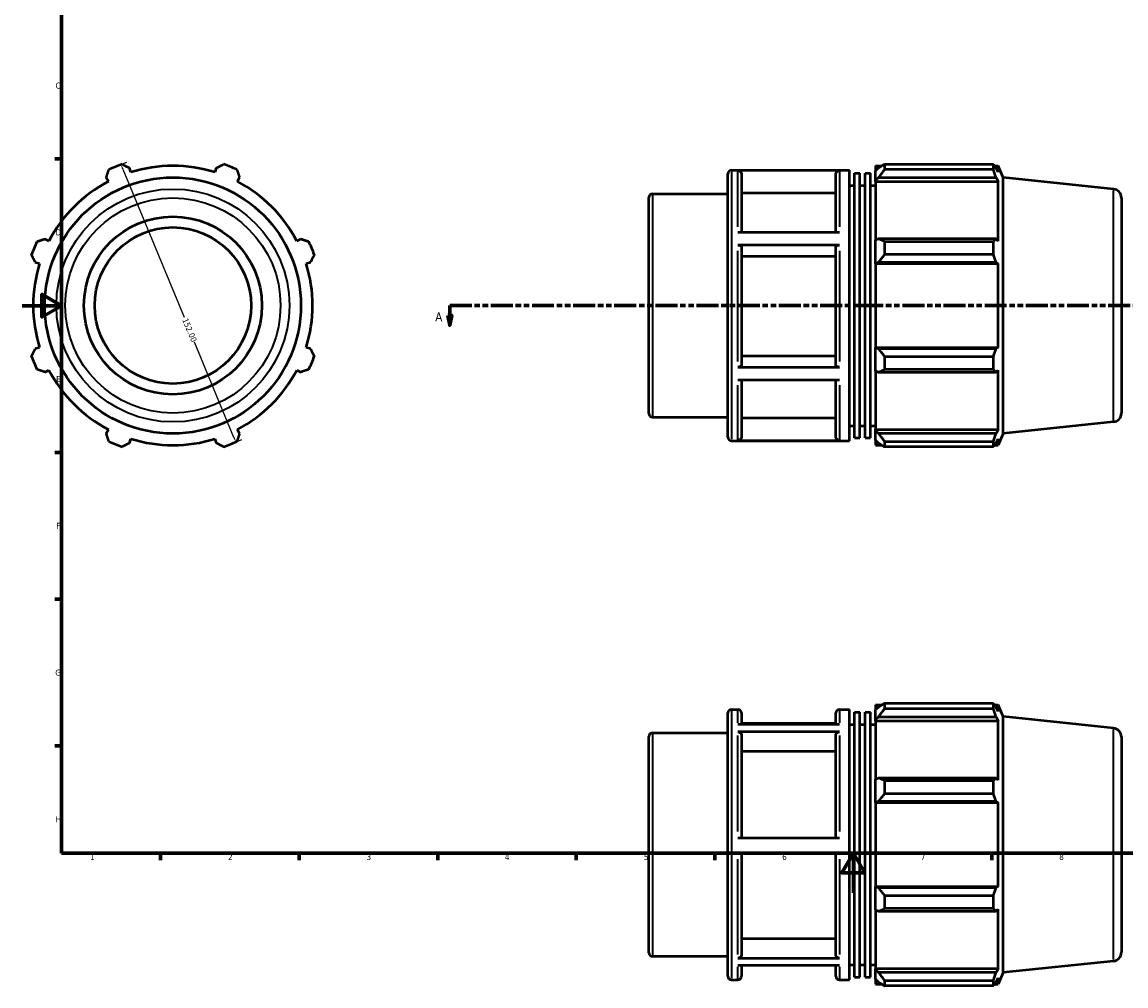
# Model space of a CAD drawing. Header units: millimetres. Extents: x 0 to 928, y -47 to 928.
# Tile 1 of 5: x 0 to 558, y -47 to 441. Entities that reach past the tile are written whole.
import ezdxf

# ---------------------------------------------------------------- set-up
doc = ezdxf.new("R2010")
doc.units = ezdxf.units.MM
doc.linetypes.add('DOUBLE_DASH_CHAIN', pattern=[1.2403, 0.6614, -0.0827, 0.1654, -0.0827, 0.1654, -0.0827])
for name, color, linetype, lineweight in [('Border (ANSI)', 7, 'Continuous', 70), ('Dimension (ANSI)', 7, 'Continuous', 25), ('Section Line (ANSI)', 7, 'DOUBLE_DASH_CHAIN', 70), ('Visible (ANSI)', 7, 'Continuous', 50), ('Visible Narrow (ANSI)', 7, 'Continuous', 35)]:
    doc.layers.add(name, color=color, linetype=linetype, lineweight=lineweight)
doc.styles.add('Label Text (ANSI)', font='tahoma.ttf')
doc.styles.add('Note Text (ANSI)', font='tahoma.ttf')
doc.dimstyles.new('Default - mm (ANSI)', dxfattribs={"dimtxt": 3.048, "dimasz": 2.5, "dimexe": 3.175, "dimexo": 1.6002, "dimgap": 0.8, "dimtad": 0, "dimtoh": 1, "dimrnd": 1e-08, "dimzin": 4, "dimdsep": 46, "dimtxsty": 'Note Text (ANSI)', "dimcen": 0.09, "dimdle": 10, "dimclrd": 256, "dimclre": 256, "dimclrt": 256, "dimadec": 1, "dimazin": 1, "dimtfac": 1, "dimtofl": 0, "dimtmove": 0, "dimatfit": 3, "dimfxl": 1, "dimtolj": 1, "dimtzin": 4, "dimlwd": -1, "dimlwe": -1, "dimarcsym": 0})

# ---------------------------------------------------------------- blocks, each defined once
blk = doc.blocks.new('Borders Default Border')
at = {"layer": 'Border (ANSI)'}
for p, q in [((20, 371.25), (16.55, 371.25)), ((20, 222.75), (16.55, 222.75)), ((20, 148.5), (16.55, 148.5)), ((20, 74.25), (16.55, 74.25)), ((70.08, 20), (70.08, 16.55)), ((140.17, 20), (140.17, 16.55)), ((210.25, 20), (210.25, 16.55)), ((280.33, 20), (280.33, 16.55)), ((350.42, 20), (350.42, 16.55)), ((490.58, 20), (490.58, 16.55))]:
    blk.add_line(p, q, dxfattribs=at)
at = {"layer": 'Border (ANSI)', "flags": 128}
for points in [[(20, 20), (20, 574), (821, 574), (821, 20), (20, 20)], [(0, 297), (20, 297), (10, 302.77), (10, 291.23), (20, 297)], [(420.5, 0), (420.5, 20), (414.73, 10), (426.27, 10), (420.5, 20)]]:
    blk.add_lwpolyline(points, dxfattribs=at)
at = {"layer": 'Border (ANSI)', "char_height": 3.05, "attachment_point": 7, "style": 'Note Text (ANSI)'}
for s, insert in [('C', (16.95, 406.8)), ('D', (16.96, 332.6)), ('E', (17.21, 258.35)), ('F', (17.29, 184.1)), ('G', (16.81, 109.79)), ('H', (16.97, 35.6)), ('1', (34.35, 16.55)), ('2', (104.2, 16.55)), ('3', (174.26, 16.49)), ('4', (244.23, 16.55)), ('5', (314.48, 16.49)), ('6', (384.49, 16.49)), ('7', (454.6, 16.55)), ('8', (524.63, 16.48))]:
    blk.add_mtext(s, dxfattribs=dict(at, insert=insert))
blk = doc.blocks.new('2dTransSection0')
at = {"layer": 'Section Line (ANSI)', "linetype": 'DOUBLE_DASH_CHAIN', "ltscale": 16.783997}
blk.add_line((216.3, 297.11), (664.67, 297.11), dxfattribs=at)
at = {"layer": 'Section Line (ANSI)', "linetype": 'Continuous'}
for p, q in [((216.3, 297.11), (227.51, 297.11)), ((216.3, 297.11), (216.3, 292.11)), ((653.46, 297.11), (664.67, 297.11)), ((664.67, 297.11), (664.67, 292.11)), ((215.3, 292.11), (216.3, 287.11)), ((217.3, 292.11), (215.3, 292.11)), ((216.3, 292.11), (216.3, 287.11)), ((216.3, 287.11), (217.3, 292.11)), ((663.67, 292.11), (664.67, 287.11)), ((665.67, 292.11), (663.67, 292.11)), ((664.67, 292.11), (664.67, 287.11)), ((664.67, 287.11), (665.67, 292.11))]:
    blk.add_line(p, q, dxfattribs=at)
at = {"layer": 'Section Line (ANSI)', "linetype": 'Continuous', "flags": 128}
for points in [[(215.3, 292.11), (216.3, 287.11), (217.3, 292.11), (215.3, 292.11)], [(663.67, 292.11), (664.67, 287.11), (665.67, 292.11), (663.67, 292.11)]]:
    blk.add_lwpolyline(points, dxfattribs=at)
at = {"layer": 'Section Line (ANSI)'}
for points in [[(215.3, 292.11), (216.3, 287.11), (217.3, 292.11), (215.3, 292.11)], [(663.67, 292.11), (664.67, 287.11), (665.67, 292.11), (663.67, 292.11)]]:
    blk.add_solid(points, dxfattribs=at)
at = {"layer": 'Section Line (ANSI)', "char_height": 4.57, "attachment_point": 7, "style": 'Label Text (ANSI)'}
for insert in [(208.93, 289.04), (668.14, 289.04)]:
    blk.add_mtext('A', dxfattribs=dict(at, insert=insert))
blk = doc.blocks.new('*D10')
at = {"layer": 'Defpoints', "color": 0, "transparency": 16777216}
for p in [(47.2, 367.32), (105.36, 226.89), (108.14, 228.04)]:
    blk.add_point(p, dxfattribs=at)
at = {"layer": 'Dimension (ANSI)', "transparency": 16777216}
for p, q in [((48.68, 367.94), (52.91, 369.69)), ((50.93, 366.16), (81.99, 291.18)), ((107.19, 230.35), (87.23, 278.54)), ((106.84, 227.51), (111.08, 229.26))]:
    blk.add_line(p, q, dxfattribs=at)
for points in [[(51.32, 366.32), (50.55, 366.01), (49.98, 368.47)], [(107.57, 230.51), (106.8, 230.2), (108.14, 228.04)]]:
    blk.add_solid(points, dxfattribs=at)
at = {"layer": 'Dimension (ANSI)', "transparency": 16777216, "insert": (83.76, 291.05), "char_height": 3.048, "attachment_point": 1, "rotation": 292.5, "style": 'Note Text (ANSI)'}
blk.add_mtext('\\A1;152.00', dxfattribs=at)

msp = doc.modelspace()

# ---------------------------------------------------------------- linework, layer by layer
at = {"layer": 'Visible (ANSI)'}
for p, q in [((436.311, 368.619), (436.311, 365.87)), ((436.311, 368.619), (491.286, 368.619)), ((491.286, 365.87), (491.286, 368.619)), ((55.027, 364.517), (54.341, 366.691)), ((98.22, 366.691), (97.534, 364.517)), ((357.031, 230.508), (357.031, 363.708)), ((358.831, 365.508), (418.488, 365.508)), ((413.46, 365.382), (362.06, 365.382)), ((363.86, 363.578), (363.86, 334.246)), ((411.66, 334.246), (411.66, 363.578)), ((418.488, 228.708), (418.488, 365.508)), ((421.141, 230.076), (421.141, 364.14)), ((421.141, 364.14), (423.794, 364.14)), ((423.794, 230.076), (423.794, 364.14)), ((426.446, 230.076), (426.446, 364.14)), ((426.446, 364.14), (429.099, 364.14)), ((429.099, 230.076), (429.099, 364.14)), ((431.751, 367.788), (431.751, 365.242)), ((431.751, 367.788), (434.987, 367.788)), ((433.271, 366.691), (431.751, 365.242)), ((431.751, 360.476), (431.751, 365.242)), ((491.286, 365.87), (436.311, 365.87)), ((491.875, 367.788), (493.654, 367.788)), ((493.654, 364.517), (492.639, 366.691)), ((496.281, 361.888), (493.654, 367.788)), ((493.654, 364.517), (493.654, 367.788)), ((42.591, 361.824), (43.644, 359.802)), ((108.917, 359.802), (109.97, 361.824)), ((418.488, 357.908), (421.141, 357.908)), ((423.794, 357.908), (426.446, 357.908)), ((429.099, 357.908), (431.751, 357.908)), ((431.751, 360.476), (433.271, 361.824)), ((431.751, 359.802), (431.751, 360.476)), ((431.751, 359.802), (431.751, 330.095)), ((431.751, 359.802), (493.654, 359.802)), ((433.271, 361.824), (492.639, 361.824)), ((492.639, 361.824), (493.654, 359.802)), ((493.654, 329.745), (493.654, 359.802)), ((496.281, 232.328), (496.281, 361.888)), ((552.002, 356.032), (496.281, 361.888)), ((317.031, 242.393), (317.031, 351.823)), ((318.831, 353.623), (357.031, 353.623)), ((411.66, 353.956), (363.86, 353.956)), ((556.031, 351.556), (556.031, 242.66)), ((13.587, 329.745), (11.564, 330.797)), ((140.997, 330.797), (138.974, 329.745)), ((362.06, 334.246), (413.46, 334.246)), ((433.271, 330.797), (431.751, 330.095)), ((431.751, 318.591), (431.751, 330.095)), ((492.639, 330.797), (433.271, 330.797)), ((436.311, 329.477), (436.311, 322.842)), ((436.311, 329.477), (491.286, 329.477)), ((491.286, 322.842), (491.286, 329.477)), ((493.654, 329.745), (492.639, 330.797)), ((413.46, 327.644), (362.06, 327.644)), ((363.86, 326.742), (363.86, 266.834)), ((411.66, 266.834), (411.66, 326.742)), ((6.697, 319.048), (8.872, 318.362)), ((143.689, 318.362), (145.864, 319.048)), ((411.66, 321.931), (363.86, 321.931)), ((431.751, 318.591), (433.271, 319.048)), ((431.751, 318.362), (431.751, 318.591)), ((431.751, 318.362), (431.751, 275.854)), ((431.751, 318.362), (493.654, 318.362)), ((433.271, 319.048), (492.639, 319.048)), ((491.286, 322.842), (436.311, 322.842)), ((492.639, 319.048), (493.654, 318.362)), ((493.654, 275.854), (493.654, 318.362)), ((8.872, 275.854), (6.697, 275.169)), ((145.864, 275.169), (143.689, 275.854)), ((431.751, 275.626), (431.751, 275.854)), ((431.751, 275.854), (493.654, 275.854)), ((433.271, 275.169), (431.751, 275.626)), ((431.751, 264.121), (431.751, 275.626)), ((492.639, 275.169), (433.271, 275.169)), ((493.654, 275.854), (492.639, 275.169)), ((363.86, 271.641), (411.66, 271.641)), ((436.311, 271.374), (436.311, 264.739)), ((436.311, 271.374), (491.286, 271.374)), ((491.286, 264.739), (491.286, 271.374)), ((11.564, 263.419), (13.587, 264.472)), ((138.974, 264.472), (140.997, 263.419)), ((362.06, 265.932), (413.46, 265.932)), ((431.751, 264.121), (433.271, 263.419)), ((431.751, 264.121), (431.751, 234.414)), ((433.271, 263.419), (492.639, 263.419)), ((491.286, 264.739), (436.311, 264.739)), ((492.639, 263.419), (493.654, 264.472)), ((493.654, 234.414), (493.654, 264.472)), ((413.46, 259.371), (362.06, 259.371)), ((363.86, 259.371), (363.86, 230.597)), ((411.66, 230.597), (411.66, 259.371)), ((318.831, 240.593), (357.031, 240.593)), ((363.86, 240.212), (411.66, 240.212)), ((418.488, 236.308), (421.141, 236.308)), ((423.794, 236.308), (426.446, 236.308)), ((429.099, 236.308), (431.751, 236.308)), ((552.002, 238.185), (496.281, 232.328)), ((43.644, 234.414), (42.591, 232.392)), ((54.341, 227.525), (55.027, 229.699)), ((97.534, 229.699), (98.22, 227.525)), ((109.97, 232.392), (108.917, 234.414)), ((421.141, 230.076), (423.794, 230.076)), ((426.446, 230.076), (429.099, 230.076)), ((431.751, 233.74), (431.751, 234.414)), ((431.751, 234.414), (493.654, 234.414)), ((431.751, 228.975), (431.751, 233.74)), ((433.271, 232.392), (431.751, 233.74)), ((431.751, 228.975), (433.271, 227.525)), ((431.751, 228.975), (431.751, 226.428)), ((492.639, 232.392), (433.271, 232.392)), ((493.654, 234.414), (492.639, 232.392)), ((492.639, 227.525), (493.654, 229.699)), ((496.281, 232.328), (493.654, 226.428)), ((493.654, 226.428), (493.654, 229.699)), ((358.831, 228.708), (418.488, 228.708)), ((362.06, 228.795), (413.46, 228.795)), ((431.751, 226.428), (434.987, 226.428)), ((436.311, 228.346), (436.311, 225.598)), ((436.311, 228.346), (491.286, 228.346)), ((491.286, 225.598), (436.311, 225.598)), ((491.286, 225.598), (491.286, 228.346)), ((491.875, 226.428), (493.654, 226.428)), ((431.751, 95.028), (431.751, 92.482)), ((431.751, 95.028), (434.987, 95.028)), ((436.311, 95.859), (436.311, 93.11)), ((436.311, 95.859), (491.286, 95.859)), ((491.286, 93.11), (491.286, 95.859)), ((491.875, 95.028), (493.654, 95.028)), ((496.281, 89.128), (493.654, 95.028)), ((493.654, 91.757), (493.654, 95.028)), ((357.031, -42.252), (357.031, 90.948)), ((358.831, 92.748), (362.06, 92.748)), ((363.86, 90.948), (363.86, 85.23)), ((411.66, 85.23), (411.66, 90.948)), ((413.46, 92.748), (418.488, 92.748)), ((418.488, -44.052), (418.488, 92.748)), ((421.141, -42.684), (421.141, 91.38)), ((421.141, 91.38), (423.794, 91.38)), ((423.794, -42.684), (423.794, 91.38)), ((426.446, -42.684), (426.446, 91.38)), ((426.446, 91.38), (429.099, 91.38)), ((429.099, -42.684), (429.099, 91.38)), ((433.271, 93.931), (431.751, 92.482)), ((431.751, 87.716), (431.751, 92.482)), ((491.286, 93.11), (436.311, 93.11)), ((493.654, 91.757), (492.639, 93.931)), ((362.06, 85.23), (413.46, 85.23)), ((411.66, 85.554), (363.86, 85.554)), ((418.488, 85.148), (421.141, 85.148)), ((423.794, 85.148), (426.446, 85.148)), ((429.099, 85.148), (431.751, 85.148)), ((431.751, 87.716), (433.271, 89.064)), ((431.751, 87.042), (431.751, 87.716)), ((431.751, 87.042), (431.751, 57.335)), ((431.751, 87.042), (493.654, 87.042)), ((433.271, 89.064), (492.639, 89.064)), ((492.639, 89.064), (493.654, 87.042)), ((493.654, 56.984), (493.654, 87.042)), ((496.281, -40.432), (496.281, 89.128)), ((552.002, 83.272), (496.281, 89.128)), ((317.031, -30.367), (317.031, 79.063)), ((318.831, 80.863), (357.031, 80.863)), ((413.46, 81.396), (362.06, 81.396)), ((363.86, 79.834), (363.86, 27.79)), ((411.66, 27.79), (411.66, 79.834)), ((556.031, 78.796), (556.031, -30.1)), ((411.66, 71.501), (363.86, 71.501)), ((433.271, 58.037), (431.751, 57.335)), ((431.751, 45.83), (431.751, 57.335)), ((492.639, 58.037), (433.271, 58.037)), ((436.311, 56.717), (436.311, 50.082)), ((436.311, 56.717), (491.286, 56.717)), ((491.286, 50.082), (491.286, 56.717)), ((493.654, 56.984), (492.639, 58.037)), ((431.751, 45.83), (433.271, 46.288)), ((431.751, 45.602), (431.751, 45.83)), ((431.751, 45.602), (431.751, 3.094)), ((431.751, 45.602), (493.654, 45.602)), ((433.271, 46.288), (492.639, 46.288)), ((491.286, 50.082), (436.311, 50.082)), ((492.639, 46.288), (493.654, 45.602)), ((493.654, 3.094), (493.654, 45.602)), ((362.06, 27.79), (413.46, 27.79)), ((413.46, 20.19), (362.06, 20.19)), ((363.86, 20.19), (363.86, -31.531)), ((411.66, -31.531), (411.66, 20.19)), ((431.751, 2.866), (431.751, 3.094)), ((431.751, 3.094), (493.654, 3.094)), ((431.751, -8.639), (431.751, 2.866)), ((433.271, 2.409), (431.751, 2.866)), ((492.639, 2.409), (433.271, 2.409)), ((493.654, 3.094), (492.639, 2.409)), ((436.311, -1.386), (436.311, -8.021)), ((436.311, -1.386), (491.286, -1.386)), ((491.286, -8.021), (491.286, -1.386)), ((431.751, -8.639), (431.751, -38.346)), ((431.751, -8.639), (433.271, -9.341)), ((433.271, -9.341), (492.639, -9.341)), ((491.286, -8.021), (436.311, -8.021)), ((492.639, -9.341), (493.654, -8.288)), ((493.654, -38.346), (493.654, -8.288)), ((363.86, -23.204), (411.66, -23.204)), ((318.831, -32.167), (357.031, -32.167)), ((362.06, -33.092), (413.46, -33.092)), ((413.46, -36.858), (362.06, -36.858)), ((363.86, -36.858), (363.86, -42.252)), ((411.66, -42.252), (411.66, -36.858)), ((418.488, -36.452), (421.141, -36.452)), ((423.794, -36.452), (426.446, -36.452)), ((429.099, -36.452), (431.751, -36.452)), ((431.751, -39.02), (431.751, -38.346)), ((431.751, -38.346), (493.654, -38.346)), ((431.751, -43.786), (431.751, -39.02)), ((433.271, -40.368), (431.751, -39.02)), ((493.654, -38.346), (492.639, -40.368)), ((552.002, -34.576), (496.281, -40.432)), ((358.831, -44.052), (362.06, -44.052)), ((413.46, -44.052), (418.488, -44.052)), ((421.141, -42.684), (423.794, -42.684)), ((426.446, -42.684), (429.099, -42.684)), ((431.751, -43.786), (431.751, -46.332)), ((431.751, -43.786), (433.271, -45.235)), ((492.639, -40.368), (433.271, -40.368)), ((436.311, -44.414), (436.311, -47.163)), ((436.311, -44.414), (491.286, -44.414)), ((491.286, -47.163), (491.286, -44.414)), ((492.639, -45.235), (493.654, -43.061)), ((496.281, -40.432), (493.654, -46.332)), ((493.654, -46.332), (493.654, -43.061)), ((431.751, -46.332), (434.987, -46.332)), ((491.286, -47.163), (436.311, -47.163)), ((491.875, -46.332), (493.654, -46.332))]:
    msp.add_line(p, q, dxfattribs=at)
for radius in [64.78, 45, 39.56]:
    msp.add_circle((76.281, 297.108), radius, dxfattribs=at)
for centre, radius, start, end in [((76.281, 297.108), 76, 109.79198, 115.20802), ((76.281, 297.108), 76, 64.79198, 70.20802), ((76.281, 297.108), 70.68, 72.5, 107.5), ((358.831, 363.708), 1.8, 90, 180), ((76.281, 297.108), 70.68, 117.5, 152.5), ((76.281, 297.108), 70.68, 27.5, 62.5), ((318.831, 351.823), 1.8, 90, 180), ((551.531, 351.556), 4.5, 0, 84), ((76.281, 297.108), 76, 154.79198, 160.20802), ((76.281, 297.108), 76, 19.79198, 25.20802), ((76.281, 297.108), 70.68, 162.5, 197.5), ((76.281, 297.108), 70.68, 342.5, 17.5), ((76.281, 297.108), 76, 199.79198, 205.20802), ((76.281, 297.108), 76, 334.79198, 340.20802), ((76.281, 297.108), 70.68, 207.5, 242.5), ((76.281, 297.108), 70.68, 297.5, 332.5), ((318.831, 242.393), 1.8, 180, 270), ((551.531, 242.66), 4.5, 276, 0), ((76.281, 297.108), 70.68, 252.5, 287.5), ((358.831, 230.508), 1.8, 180, 270), ((76.281, 297.108), 76, 244.79198, 250.20802), ((76.281, 297.108), 76, 289.79198, 295.20802), ((358.831, 90.948), 1.8, 90, 180), ((362.06, 90.948), 1.8, 0, 90), ((413.46, 90.948), 1.8, 90, 180), ((318.831, 79.063), 1.8, 90, 180), ((551.531, 78.796), 4.5, 0, 84), ((318.831, -30.367), 1.8, 180, 270), ((551.531, -30.1), 4.5, 276, 0), ((358.831, -42.252), 1.8, 180, 270), ((362.06, -42.252), 1.8, 270, 0), ((413.46, -42.252), 1.8, 180, 270)]:
    msp.add_arc(centre, radius, start, end, dxfattribs=at)
for points, weights in [([(50.546, 368.619), (52.482, 367.635), (54.341, 366.691)], [1, 1.00171753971, 1.00261889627]), ([(98.22, 366.691), (100.079, 367.635), (102.015, 368.619)], [1.00261889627, 1.00171753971, 1]), ([(436.311, 368.619), (434.73, 367.635), (433.271, 366.691)], [1.01441046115, 1.01031104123, 1.00540677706]), ([(491.286, 368.619), (491.99, 367.635), (492.639, 366.691)], [1, 1.00171753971, 1.00261889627]), ([(42.591, 361.824), (43.238, 363.806), (43.912, 365.87)], [1.00261889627, 1.00171753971, 1]), ([(108.649, 365.87), (109.323, 363.806), (109.97, 361.824)], [1, 1.00171753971, 1.00261889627]), ([(433.271, 361.824), (434.73, 363.806), (436.311, 365.87)], [1.00540677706, 1.01031104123, 1.01441046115]), ([(492.639, 361.824), (491.99, 363.806), (491.286, 365.87)], [1.00261889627, 1.00171753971, 1]), ([(7.518, 329.477), (9.583, 330.151), (11.564, 330.797)], [1, 1.00171753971, 1.00261889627]), ([(140.997, 330.797), (142.979, 330.151), (145.043, 329.477)], [1.00261889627, 1.00171753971, 1]), ([(436.311, 329.477), (434.73, 330.151), (433.271, 330.797)], [1.01441046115, 1.01031104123, 1.00540677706]), ([(491.286, 329.477), (491.99, 330.151), (492.639, 330.797)], [1, 1.00171753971, 1.00261889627]), ([(6.697, 319.048), (5.753, 320.906), (4.77, 322.842)], [1.00261889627, 1.00171753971, 1]), ([(147.791, 322.842), (146.808, 320.906), (145.864, 319.048)], [1, 1.00171753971, 1.00261889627]), ([(433.271, 319.048), (434.73, 320.906), (436.311, 322.842)], [1.00540677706, 1.01031104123, 1.01441046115]), ([(492.639, 319.048), (491.99, 320.906), (491.286, 322.842)], [1.00261889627, 1.00171753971, 1]), ([(4.77, 271.374), (5.753, 273.31), (6.697, 275.169)], [1, 1.00171753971, 1.00261889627]), ([(145.864, 275.169), (146.808, 273.31), (147.791, 271.374)], [1.00261889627, 1.00171753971, 1]), ([(436.311, 271.374), (434.73, 273.31), (433.271, 275.169)], [1.01441046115, 1.01031104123, 1.00540677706]), ([(491.286, 271.374), (491.99, 273.31), (492.639, 275.169)], [1, 1.00171753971, 1.00261889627]), ([(11.564, 263.419), (9.583, 264.066), (7.518, 264.739)], [1.00261889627, 1.00171753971, 1]), ([(145.043, 264.739), (142.979, 264.066), (140.997, 263.419)], [1, 1.00171753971, 1.00261889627]), ([(433.271, 263.419), (434.73, 264.066), (436.311, 264.739)], [1.00540677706, 1.01031104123, 1.01441046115]), ([(492.639, 263.419), (491.99, 264.066), (491.286, 264.739)], [1.00261889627, 1.00171753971, 1]), ([(43.912, 228.346), (43.238, 230.41), (42.591, 232.392)], [1, 1.00171753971, 1.00261889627]), ([(109.97, 232.392), (109.323, 230.41), (108.649, 228.346)], [1.00261889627, 1.00171753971, 1]), ([(436.311, 228.346), (434.73, 230.41), (433.271, 232.392)], [1.01441046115, 1.01031104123, 1.00540677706]), ([(491.286, 228.346), (491.99, 230.41), (492.639, 232.392)], [1, 1.00171753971, 1.00261889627]), ([(54.341, 227.525), (52.482, 226.581), (50.546, 225.598)], [1.00261889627, 1.00171753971, 1]), ([(102.015, 225.598), (100.079, 226.581), (98.22, 227.525)], [1, 1.00171753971, 1.00261889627]), ([(433.271, 227.525), (434.73, 226.581), (436.311, 225.598)], [1.00540677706, 1.01031104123, 1.01441046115]), ([(492.639, 227.525), (491.99, 226.581), (491.286, 225.598)], [1.00261889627, 1.00171753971, 1]), ([(436.311, 95.859), (434.73, 94.875), (433.271, 93.931)], [1.01441046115, 1.01031104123, 1.00540677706]), ([(491.286, 95.859), (491.99, 94.875), (492.639, 93.931)], [1, 1.00171753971, 1.00261889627]), ([(433.271, 89.064), (434.73, 91.046), (436.311, 93.11)], [1.00540677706, 1.01031104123, 1.01441046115]), ([(492.639, 89.064), (491.99, 91.046), (491.286, 93.11)], [1.00261889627, 1.00171753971, 1]), ([(436.311, 56.717), (434.73, 57.391), (433.271, 58.037)], [1.01441046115, 1.01031104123, 1.00540677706]), ([(491.286, 56.717), (491.99, 57.391), (492.639, 58.037)], [1, 1.00171753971, 1.00261889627]), ([(433.271, 46.288), (434.73, 48.146), (436.311, 50.082)], [1.00540677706, 1.01031104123, 1.01441046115]), ([(492.639, 46.288), (491.99, 48.146), (491.286, 50.082)], [1.00261889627, 1.00171753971, 1]), ([(436.311, -1.386), (434.73, 0.55), (433.271, 2.409)], [1.01441046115, 1.01031104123, 1.00540677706]), ([(491.286, -1.386), (491.99, 0.55), (492.639, 2.409)], [1, 1.00171753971, 1.00261889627]), ([(433.271, -9.341), (434.73, -8.694), (436.311, -8.021)], [1.00540677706, 1.01031104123, 1.01441046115]), ([(492.639, -9.341), (491.99, -8.694), (491.286, -8.021)], [1.00261889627, 1.00171753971, 1]), ([(436.311, -44.414), (434.73, -42.35), (433.271, -40.368)], [1.01441046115, 1.01031104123, 1.00540677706]), ([(491.286, -44.414), (491.99, -42.35), (492.639, -40.368)], [1, 1.00171753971, 1.00261889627]), ([(433.271, -45.235), (434.73, -46.179), (436.311, -47.163)], [1.00540677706, 1.01031104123, 1.01441046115]), ([(492.639, -45.235), (491.99, -46.179), (491.286, -47.163)], [1.00261889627, 1.00171753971, 1])]:
    msp.add_rational_spline(points, weights, degree=2, dxfattribs=at)
for points, knots in [([(362.06, 365.382), (362.282, 365.382), (362.543, 365.33), (362.953, 365.159), (363.175, 365.011), (363.489, 364.697), (363.638, 364.474), (363.808, 364.063), (363.86, 363.801), (363.86, 363.578)], [0, 0, 0, 0, 0.06660327, 0.06660327, 0.1332696, 0.1332696, 0.20001444, 0.20001444, 0.26682798, 0.26682798, 0.26682798, 0.26682798]), ([(411.66, 363.578), (411.66, 363.801), (411.712, 364.063), (411.882, 364.474), (412.03, 364.697), (412.345, 365.011), (412.566, 365.159), (412.976, 365.33), (413.238, 365.382), (413.46, 365.382)], [0.80050796, 0.80050796, 0.80050796, 0.80050796, 0.8673215, 0.8673215, 0.93406634, 0.93406634, 1.00073267, 1.00073267, 1.06733594, 1.06733594, 1.06733594, 1.06733594]), ([(362.06, 327.644), (362.282, 327.644), (362.543, 327.618), (362.953, 327.533), (363.175, 327.459), (363.489, 327.301), (363.638, 327.19), (363.808, 326.985), (363.86, 326.854), (363.86, 326.742)], [0, 0, 0, 0, 0.06660327, 0.06660327, 0.1332696, 0.1332696, 0.20001444, 0.20001444, 0.26682798, 0.26682798, 0.26682798, 0.26682798]), ([(411.66, 326.742), (411.66, 326.854), (411.712, 326.985), (411.882, 327.19), (412.03, 327.301), (412.345, 327.459), (412.566, 327.533), (412.976, 327.618), (413.238, 327.644), (413.46, 327.644)], [0.80050796, 0.80050796, 0.80050796, 0.80050796, 0.8673215, 0.8673215, 0.93406634, 0.93406634, 1.00073267, 1.00073267, 1.06733594, 1.06733594, 1.06733594, 1.06733594]), ([(363.86, 266.834), (363.86, 266.722), (363.808, 266.591), (363.638, 266.386), (363.489, 266.275), (363.175, 266.118), (362.954, 266.043), (362.543, 265.958), (362.282, 265.932), (362.06, 265.932)], [0.8002594, 0.8002594, 0.8002594, 0.8002594, 0.86701926, 0.86701926, 0.9337321, 0.9337321, 1.00039117, 1.00039117, 1.06700706, 1.06700706, 1.06700706, 1.06700706]), ([(413.46, 265.932), (413.238, 265.932), (412.976, 265.958), (412.566, 266.043), (412.344, 266.118), (412.03, 266.275), (411.882, 266.386), (411.712, 266.591), (411.66, 266.722), (411.66, 266.834)], [0, 0, 0, 0, 0.06661589, 0.06661589, 0.13327496, 0.13327496, 0.1999878, 0.1999878, 0.26674766, 0.26674766, 0.26674766, 0.26674766]), ([(363.86, 230.597), (363.86, 230.375), (363.808, 230.113), (363.638, 229.702), (363.489, 229.48), (363.175, 229.165), (362.954, 229.017), (362.543, 228.847), (362.282, 228.795), (362.06, 228.795)], [0.8002594, 0.8002594, 0.8002594, 0.8002594, 0.86701926, 0.86701926, 0.9337321, 0.9337321, 1.00039117, 1.00039117, 1.06700706, 1.06700706, 1.06700706, 1.06700706]), ([(413.46, 228.795), (413.238, 228.795), (412.976, 228.847), (412.566, 229.017), (412.344, 229.165), (412.03, 229.48), (411.882, 229.702), (411.712, 230.113), (411.66, 230.375), (411.66, 230.597)], [0, 0, 0, 0, 0.06661589, 0.06661589, 0.13327496, 0.13327496, 0.1999878, 0.1999878, 0.26674766, 0.26674766, 0.26674766, 0.26674766]), ([(362.06, 81.396), (362.282, 81.396), (362.543, 81.351), (362.953, 81.203), (363.175, 81.075), (363.489, 80.802), (363.638, 80.61), (363.808, 80.254), (363.86, 80.027), (363.86, 79.834)], [0, 0, 0, 0, 0.06660327, 0.06660327, 0.1332696, 0.1332696, 0.20001444, 0.20001444, 0.26682798, 0.26682798, 0.26682798, 0.26682798]), ([(411.66, 79.834), (411.66, 80.027), (411.712, 80.254), (411.882, 80.61), (412.03, 80.802), (412.345, 81.075), (412.566, 81.203), (412.976, 81.351), (413.238, 81.396), (413.46, 81.396)], [0.80050796, 0.80050796, 0.80050796, 0.80050796, 0.8673215, 0.8673215, 0.93406634, 0.93406634, 1.00073267, 1.00073267, 1.06733594, 1.06733594, 1.06733594, 1.06733594]), ([(363.86, -31.531), (363.86, -31.724), (363.808, -31.951), (363.638, -32.307), (363.489, -32.499), (363.175, -32.771), (362.954, -32.9), (362.543, -33.047), (362.282, -33.092), (362.06, -33.092)], [0.8002594, 0.8002594, 0.8002594, 0.8002594, 0.86701926, 0.86701926, 0.9337321, 0.9337321, 1.00039117, 1.00039117, 1.06700706, 1.06700706, 1.06700706, 1.06700706]), ([(413.46, -33.092), (413.238, -33.092), (412.976, -33.047), (412.566, -32.9), (412.344, -32.771), (412.03, -32.499), (411.882, -32.307), (411.712, -31.951), (411.66, -31.724), (411.66, -31.531)], [0, 0, 0, 0, 0.06661589, 0.06661589, 0.13327496, 0.13327496, 0.1999878, 0.1999878, 0.26674766, 0.26674766, 0.26674766, 0.26674766])]:
    msp.add_open_spline(points, degree=3, knots=knots, dxfattribs=at)
at = {"layer": 'Visible Narrow (ANSI)'}
for p, q in [((358.831, 364.666), (358.831, 229.55)), ((362.06, 336.892), (362.06, 365.112)), ((413.46, 365.112), (413.46, 336.892)), ((318.831, 352.927), (318.831, 241.289)), ((552.002, 238.91), (552.002, 355.306)), ((362.06, 268.815), (362.06, 324.747)), ((413.46, 324.747), (413.46, 268.815)), ((362.06, 229.031), (362.06, 256.743)), ((413.46, 256.743), (413.46, 229.031)), ((358.831, 91.906), (358.831, -43.21)), ((362.06, 85.951), (362.06, 92.729)), ((413.46, 92.729), (413.46, 85.951)), ((318.831, 80.167), (318.831, -31.471)), ((362.06, 30.982), (362.06, 79.568)), ((413.46, 79.568), (413.46, 30.982)), ((552.002, -33.85), (552.002, 82.546)), ((362.06, -31.292), (362.06, 17.001)), ((413.46, 17.001), (413.46, -31.292)), ((362.06, -44.034), (362.06, -37.548)), ((413.46, -37.548), (413.46, -44.034))]:
    msp.add_line(p, q, dxfattribs=at)
for radius in [58.924, 54.448]:
    msp.add_circle((76.281, 297.108), radius, dxfattribs=at)

# ---------------------------------------------------------------- block references
msp.add_blockref('Borders Default Border', (0, 0))
at = {"layer": 'Section Line (ANSI)'}
msp.add_blockref('2dTransSection0', (0, 0), dxfattribs=at)

# ---------------------------------------------------------------- dimensions: what is measured, and where the dimension line sits
at = {"layer": 'Dimension (ANSI)'}
dim = msp.add_linear_dim(base=(108.144, 228.045), p1=(47.197, 367.323), p2=(105.364, 226.893), angle=112.5, dimstyle='Default - mm (ANSI)', override={"dimtoh": 0, "dimdec": 2, "dimtp": 0, "dimtm": 0, "dimtdec": 2, "dimatfit": 1}, dxfattribs=at)
dim.commit()
dim.dimension.update_dxf_attribs({"geometry": '*D10', "text_midpoint": (84.609, 284.863), "dimtype": 160})

doc.saveas('drawing.dxf')
